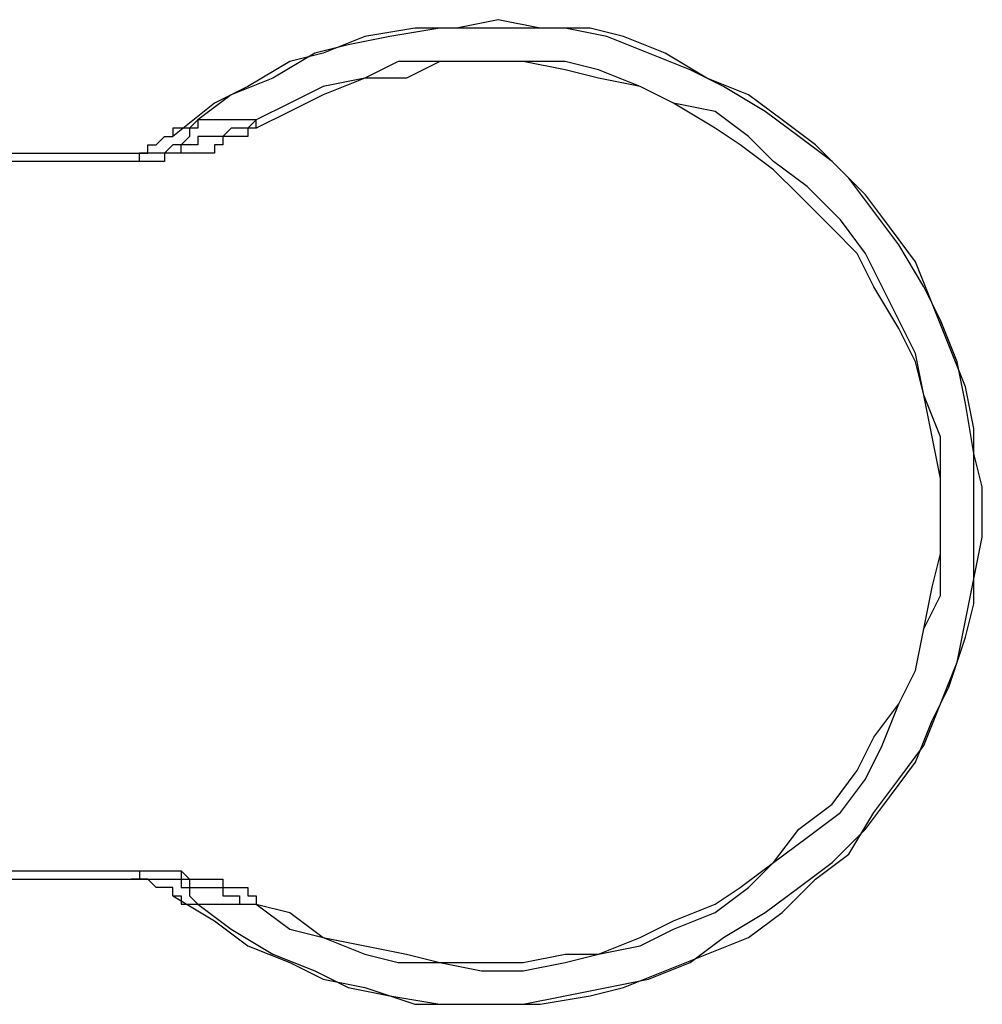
# Model space of a CAD drawing. Header units: millimetres. Extents: x 3884.54 to 3885.69, y 1889.56 to 1890.55.
# Tile 4 of 9: x 3885.0773 to 3885.1261, y 1889.793 to 1889.843. Entities that reach past the tile are written whole.
import ezdxf

# ---------------------------------------------------------------- set-up
doc = ezdxf.new("R2010")
doc.units = ezdxf.units.MM
doc.layers.add('SANINDUSA', color=3, linetype='Continuous')

msp = doc.modelspace()

# ---------------------------------------------------------------- linework, layer by layer
at = {"layer": 'SANINDUSA'}
for points in [[(3885.101527, 1889.842958), (3885.101527, 1889.842958), (3885.099412, 1889.842534), (3885.099412, 1889.842534)], [(3885.103644, 1889.842534), (3885.103644, 1889.842534), (3885.101527, 1889.842958), (3885.101527, 1889.842958)], [(3885.097295, 1889.842534), (3885.097295, 1889.842534), (3885.094755, 1889.842111), (3885.094755, 1889.842111)], [(3885.098565, 1889.842534), (3885.098565, 1889.842534), (3885.096025, 1889.842111), (3885.096025, 1889.842111)], [(3885.099412, 1889.842534), (3885.099412, 1889.842534), (3885.097295, 1889.842534), (3885.097295, 1889.842534)], [(3885.100682, 1889.842534), (3885.100682, 1889.842534), (3885.098565, 1889.842534), (3885.098565, 1889.842534)], [(3885.102797, 1889.842534), (3885.102797, 1889.842534), (3885.100682, 1889.842534), (3885.100682, 1889.842534)], [(3885.104914, 1889.842534), (3885.104914, 1889.842534), (3885.102797, 1889.842534), (3885.102797, 1889.842534)], [(3885.106184, 1889.842534), (3885.106184, 1889.842534), (3885.103644, 1889.842534), (3885.103644, 1889.842534)], [(3885.107031, 1889.842111), (3885.107031, 1889.842111), (3885.104914, 1889.842534), (3885.104914, 1889.842534)], [(3885.107877, 1889.842111), (3885.107877, 1889.842111), (3885.106184, 1889.842534), (3885.106184, 1889.842534)], [(3885.094755, 1889.842111), (3885.094755, 1889.842111), (3885.092638, 1889.841264), (3885.092638, 1889.841264)], [(3885.096025, 1889.842111), (3885.096025, 1889.842111), (3885.093908, 1889.841688), (3885.093908, 1889.841688)], [(3885.109146, 1889.841264), (3885.109146, 1889.841264), (3885.107031, 1889.842111), (3885.107031, 1889.842111)], [(3885.109993, 1889.841264), (3885.109993, 1889.841264), (3885.107877, 1889.842111), (3885.107877, 1889.842111)], [(3885.093908, 1889.841688), (3885.093908, 1889.841688), (3885.092215, 1889.841264), (3885.092215, 1889.841264)], [(3885.090946, 1889.840841), (3885.090946, 1889.840841), (3885.088829, 1889.839571), (3885.088829, 1889.839571)], [(3885.092215, 1889.841264), (3885.092215, 1889.841264), (3885.090099, 1889.839994), (3885.090099, 1889.839994)], [(3885.092638, 1889.841264), (3885.092638, 1889.841264), (3885.090946, 1889.840841), (3885.090946, 1889.840841)], [(3885.096448, 1889.840841), (3885.096448, 1889.840841), (3885.094755, 1889.839994), (3885.094755, 1889.839994)], [(3885.098565, 1889.840841), (3885.098565, 1889.840841), (3885.096448, 1889.840841), (3885.096448, 1889.840841)], [(3885.098565, 1889.840841), (3885.098565, 1889.840841), (3885.096871, 1889.839994), (3885.096871, 1889.839994)], [(3885.100682, 1889.840841), (3885.100682, 1889.840841), (3885.098565, 1889.840841), (3885.098565, 1889.840841)], [(3885.100682, 1889.840841), (3885.100682, 1889.840841), (3885.098565, 1889.840841), (3885.098565, 1889.840841)], [(3885.102797, 1889.840841), (3885.102797, 1889.840841), (3885.100682, 1889.840841), (3885.100682, 1889.840841)], [(3885.102797, 1889.840841), (3885.102797, 1889.840841), (3885.100682, 1889.840841), (3885.100682, 1889.840841)], [(3885.104914, 1889.840841), (3885.104914, 1889.840841), (3885.102797, 1889.840841), (3885.102797, 1889.840841)], [(3885.104914, 1889.840418), (3885.104914, 1889.840418), (3885.102797, 1889.840841), (3885.102797, 1889.840841)], [(3885.106607, 1889.840418), (3885.106607, 1889.840418), (3885.104914, 1889.840841), (3885.104914, 1889.840841)], [(3885.111263, 1889.840418), (3885.111263, 1889.840418), (3885.109146, 1889.841264), (3885.109146, 1889.841264)], [(3885.11211, 1889.839994), (3885.11211, 1889.839994), (3885.109993, 1889.841264), (3885.109993, 1889.841264)], [(3885.106607, 1889.839994), (3885.106607, 1889.839994), (3885.104914, 1889.840418), (3885.104914, 1889.840418)], [(3885.108724, 1889.839571), (3885.108724, 1889.839571), (3885.106607, 1889.840418), (3885.106607, 1889.840418)], [(3885.112956, 1889.839571), (3885.112956, 1889.839571), (3885.111263, 1889.840418), (3885.111263, 1889.840418)], [(3885.090099, 1889.839994), (3885.090099, 1889.839994), (3885.087982, 1889.839148), (3885.087982, 1889.839148)], [(3885.094755, 1889.839994), (3885.094755, 1889.839994), (3885.092638, 1889.839571), (3885.092638, 1889.839571)], [(3885.094755, 1889.839994), (3885.094755, 1889.839994), (3885.092638, 1889.839148), (3885.092638, 1889.839148)], [(3885.096871, 1889.839994), (3885.096871, 1889.839994), (3885.094755, 1889.839994), (3885.094755, 1889.839994)], [(3885.108724, 1889.839571), (3885.108724, 1889.839571), (3885.106607, 1889.839994), (3885.106607, 1889.839994)], [(3885.114226, 1889.839148), (3885.114226, 1889.839148), (3885.11211, 1889.839994), (3885.11211, 1889.839994)], [(3885.088829, 1889.839571), (3885.088829, 1889.839571), (3885.087135, 1889.838724), (3885.087135, 1889.838724)], [(3885.092638, 1889.839571), (3885.092638, 1889.839571), (3885.090946, 1889.838724), (3885.090946, 1889.838724)], [(3885.110416, 1889.838724), (3885.110416, 1889.838724), (3885.108724, 1889.839571), (3885.108724, 1889.839571)], [(3885.110416, 1889.838724), (3885.110416, 1889.838724), (3885.108724, 1889.839571), (3885.108724, 1889.839571)], [(3885.115073, 1889.838301), (3885.115073, 1889.838301), (3885.112956, 1889.839571), (3885.112956, 1889.839571)], [(3885.087982, 1889.839148), (3885.087982, 1889.839148), (3885.086289, 1889.837878), (3885.086289, 1889.837878)], [(3885.092638, 1889.839148), (3885.092638, 1889.839148), (3885.090946, 1889.838301), (3885.090946, 1889.838301)], [(3885.11592, 1889.837878), (3885.11592, 1889.837878), (3885.114226, 1889.839148), (3885.114226, 1889.839148)], [(3885.087135, 1889.838724), (3885.087135, 1889.838724), (3885.085019, 1889.837031), (3885.085019, 1889.837031)], [(3885.090946, 1889.838724), (3885.090946, 1889.838724), (3885.089252, 1889.837878), (3885.089252, 1889.837878)], [(3885.112533, 1889.838301), (3885.112533, 1889.838301), (3885.110416, 1889.838724), (3885.110416, 1889.838724)], [(3885.112533, 1889.837454), (3885.112533, 1889.837454), (3885.110416, 1889.838724), (3885.110416, 1889.838724)], [(3885.086289, 1889.837878), (3885.086289, 1889.837878), (3885.085866, 1889.837454), (3885.085866, 1889.837454)], [(3885.088405, 1889.837878), (3885.088405, 1889.837878), (3885.086289, 1889.837878), (3885.086289, 1889.837878)], [(3885.089252, 1889.837878), (3885.089252, 1889.837878), (3885.088405, 1889.837878), (3885.088405, 1889.837878)], [(3885.090946, 1889.838301), (3885.090946, 1889.838301), (3885.089252, 1889.837454), (3885.089252, 1889.837454)], [(3885.089252, 1889.837454), (3885.089252, 1889.837454), (3885.089252, 1889.837878), (3885.089252, 1889.837878)], [(3885.114226, 1889.837031), (3885.114226, 1889.837031), (3885.112533, 1889.838301), (3885.112533, 1889.838301)], [(3885.116766, 1889.837031), (3885.116766, 1889.837031), (3885.115073, 1889.838301), (3885.115073, 1889.838301)], [(3885.117613, 1889.836608), (3885.117613, 1889.836608), (3885.11592, 1889.837878), (3885.11592, 1889.837878)], [(3885.085019, 1889.837454), (3885.085019, 1889.837454), (3885.085019, 1889.837031), (3885.085019, 1889.837031)], [(3885.085443, 1889.837454), (3885.085443, 1889.837454), (3885.085019, 1889.837454), (3885.085019, 1889.837454)], [(3885.085866, 1889.837454), (3885.085866, 1889.837454), (3885.085443, 1889.837454), (3885.085443, 1889.837454)], [(3885.113803, 1889.836608), (3885.113803, 1889.836608), (3885.112533, 1889.837454), (3885.112533, 1889.837454)], [(3885.084173, 1889.836608), (3885.084173, 1889.836608), (3885.084596, 1889.837031), (3885.084596, 1889.837031)], [(3885.084596, 1889.837031), (3885.084596, 1889.837031), (3885.085019, 1889.837031), (3885.085019, 1889.837031)], [(3885.115496, 1889.835761), (3885.115496, 1889.835761), (3885.114226, 1889.837031), (3885.114226, 1889.837031)], [(3885.118459, 1889.835761), (3885.118459, 1889.835761), (3885.116766, 1889.837031), (3885.116766, 1889.837031)], [(3885.083749, 1889.836184), (3885.083749, 1889.836184), (3885.083749, 1889.836608), (3885.083749, 1889.836608)], [(3885.083749, 1889.836608), (3885.083749, 1889.836608), (3885.084173, 1889.836608), (3885.084173, 1889.836608)], [(3885.085443, 1889.836184), (3885.085443, 1889.836184), (3885.085443, 1889.836608), (3885.085443, 1889.836608)], [(3885.115496, 1889.835339), (3885.115496, 1889.835339), (3885.113803, 1889.836608), (3885.113803, 1889.836608)], [(3885.119306, 1889.834915), (3885.119306, 1889.834915), (3885.117613, 1889.836608), (3885.117613, 1889.836608)], [(3885.064278, 1889.836184), (3885.064278, 1889.836184), (3885.083326, 1889.836184), (3885.083326, 1889.836184)], [(3885.082903, 1889.836184), (3885.082903, 1889.836184), (3885.083326, 1889.836184), (3885.083326, 1889.836184)], [(3885.083326, 1889.835761), (3885.083326, 1889.835761), (3885.083326, 1889.836184), (3885.083326, 1889.836184)], [(3885.083326, 1889.836184), (3885.083326, 1889.836184), (3885.083749, 1889.836184), (3885.083749, 1889.836184)], [(3885.083326, 1889.835761), (3885.083326, 1889.835761), (3885.07613, 1889.835761), (3885.07613, 1889.835761)], [(3885.11719, 1889.834492), (3885.11719, 1889.834492), (3885.115496, 1889.835761), (3885.115496, 1889.835761)], [(3885.116766, 1889.834068), (3885.116766, 1889.834068), (3885.115496, 1889.835339), (3885.115496, 1889.835339)], [(3885.120153, 1889.834068), (3885.120153, 1889.834068), (3885.118459, 1889.835761), (3885.118459, 1889.835761)], [(3885.120576, 1889.833222), (3885.120576, 1889.833222), (3885.119306, 1889.834915), (3885.119306, 1889.834915)], [(3885.118882, 1889.832798), (3885.118882, 1889.832798), (3885.11719, 1889.834492), (3885.11719, 1889.834492)], [(3885.118459, 1889.832375), (3885.118459, 1889.832375), (3885.116766, 1889.834068), (3885.116766, 1889.834068)], [(3885.121423, 1889.832375), (3885.121423, 1889.832375), (3885.120153, 1889.834068), (3885.120153, 1889.834068)], [(3885.121845, 1889.831529), (3885.121845, 1889.831529), (3885.120576, 1889.833222), (3885.120576, 1889.833222)], [(3885.119729, 1889.831104), (3885.119729, 1889.831104), (3885.118459, 1889.832375), (3885.118459, 1889.832375)], [(3885.120153, 1889.831104), (3885.120153, 1889.831104), (3885.118882, 1889.832798), (3885.118882, 1889.832798)], [(3885.122692, 1889.830682), (3885.122692, 1889.830682), (3885.121423, 1889.832375), (3885.121423, 1889.832375)], [(3885.123115, 1889.829412), (3885.123115, 1889.829412), (3885.121845, 1889.831529), (3885.121845, 1889.831529)], [(3885.120576, 1889.829412), (3885.120576, 1889.829412), (3885.119729, 1889.831104), (3885.119729, 1889.831104)], [(3885.120999, 1889.829412), (3885.120999, 1889.829412), (3885.120153, 1889.831104), (3885.120153, 1889.831104)], [(3885.123539, 1889.828565), (3885.123539, 1889.828565), (3885.122692, 1889.830682), (3885.122692, 1889.830682)], [(3885.121845, 1889.827295), (3885.121845, 1889.827295), (3885.120576, 1889.829412), (3885.120576, 1889.829412)], [(3885.121845, 1889.827718), (3885.121845, 1889.827718), (3885.120999, 1889.829412), (3885.120999, 1889.829412)], [(3885.123962, 1889.827718), (3885.123962, 1889.827718), (3885.123115, 1889.829412), (3885.123115, 1889.829412)], [(3885.124385, 1889.826449), (3885.124385, 1889.826449), (3885.123539, 1889.828565), (3885.123539, 1889.828565)], [(3885.122692, 1889.826026), (3885.122692, 1889.826026), (3885.121845, 1889.827718), (3885.121845, 1889.827718)], [(3885.124809, 1889.825602), (3885.124809, 1889.825602), (3885.123962, 1889.827718), (3885.123962, 1889.827718)], [(3885.122692, 1889.825602), (3885.122692, 1889.825602), (3885.121845, 1889.827295), (3885.121845, 1889.827295)], [(3885.125232, 1889.824332), (3885.125232, 1889.824332), (3885.124385, 1889.826449), (3885.124385, 1889.826449)], [(3885.123115, 1889.823909), (3885.123115, 1889.823909), (3885.122692, 1889.826026), (3885.122692, 1889.826026)], [(3885.123115, 1889.823909), (3885.123115, 1889.823909), (3885.122692, 1889.825602), (3885.122692, 1889.825602)], [(3885.125232, 1889.823485), (3885.125232, 1889.823485), (3885.124809, 1889.825602), (3885.124809, 1889.825602)], [(3885.123962, 1889.821793), (3885.123962, 1889.821793), (3885.123115, 1889.823909), (3885.123115, 1889.823909)], [(3885.123539, 1889.821793), (3885.123539, 1889.821793), (3885.123115, 1889.823909), (3885.123115, 1889.823909)], [(3885.125655, 1889.822215), (3885.125655, 1889.822215), (3885.125232, 1889.824332), (3885.125232, 1889.824332)], [(3885.125655, 1889.820946), (3885.125655, 1889.820946), (3885.125232, 1889.823485), (3885.125232, 1889.823485)], [(3885.125655, 1889.8201), (3885.125655, 1889.8201), (3885.125655, 1889.822215), (3885.125655, 1889.822215)], [(3885.123962, 1889.819676), (3885.123962, 1889.819676), (3885.123539, 1889.821793), (3885.123539, 1889.821793)], [(3885.123962, 1889.819676), (3885.123962, 1889.819676), (3885.123962, 1889.821793), (3885.123962, 1889.821793)], [(3885.126079, 1889.819253), (3885.126079, 1889.819253), (3885.125655, 1889.820946), (3885.125655, 1889.820946)], [(3885.125655, 1889.817983), (3885.125655, 1889.817983), (3885.125655, 1889.8201), (3885.125655, 1889.8201)], [(3885.123962, 1889.817983), (3885.123962, 1889.817983), (3885.123962, 1889.819676), (3885.123962, 1889.819676)], [(3885.123962, 1889.817983), (3885.123962, 1889.817983), (3885.123962, 1889.819676), (3885.123962, 1889.819676)], [(3885.126079, 1889.816713), (3885.126079, 1889.816713), (3885.126079, 1889.819253), (3885.126079, 1889.819253)], [(3885.123962, 1889.815866), (3885.123962, 1889.815866), (3885.123962, 1889.817983), (3885.123962, 1889.817983)], [(3885.123962, 1889.815866), (3885.123962, 1889.815866), (3885.123962, 1889.817983), (3885.123962, 1889.817983)], [(3885.125655, 1889.815866), (3885.125655, 1889.815866), (3885.125655, 1889.817983), (3885.125655, 1889.817983)], [(3885.125655, 1889.814596), (3885.125655, 1889.814596), (3885.126079, 1889.816713), (3885.126079, 1889.816713)], [(3885.123539, 1889.814173), (3885.123539, 1889.814173), (3885.123962, 1889.815866), (3885.123962, 1889.815866)], [(3885.123962, 1889.813751), (3885.123962, 1889.813751), (3885.123962, 1889.815866), (3885.123962, 1889.815866)], [(3885.125655, 1889.813326), (3885.125655, 1889.813326), (3885.125655, 1889.815866), (3885.125655, 1889.815866)], [(3885.125232, 1889.812481), (3885.125232, 1889.812481), (3885.125655, 1889.814596), (3885.125655, 1889.814596)], [(3885.123115, 1889.812057), (3885.123115, 1889.812057), (3885.123539, 1889.814173), (3885.123539, 1889.814173)], [(3885.123115, 1889.812057), (3885.123115, 1889.812057), (3885.123962, 1889.813751), (3885.123962, 1889.813751)], [(3885.125232, 1889.811634), (3885.125232, 1889.811634), (3885.125655, 1889.813326), (3885.125655, 1889.813326)], [(3885.124809, 1889.810364), (3885.124809, 1889.810364), (3885.125232, 1889.812481), (3885.125232, 1889.812481)], [(3885.122692, 1889.809941), (3885.122692, 1889.809941), (3885.123115, 1889.812057), (3885.123115, 1889.812057)], [(3885.122692, 1889.809941), (3885.122692, 1889.809941), (3885.123115, 1889.812057), (3885.123115, 1889.812057)], [(3885.124385, 1889.809094), (3885.124385, 1889.809094), (3885.125232, 1889.811634), (3885.125232, 1889.811634)], [(3885.123962, 1889.808247), (3885.123962, 1889.808247), (3885.124809, 1889.810364), (3885.124809, 1889.810364)], [(3885.121845, 1889.808247), (3885.121845, 1889.808247), (3885.122692, 1889.809941), (3885.122692, 1889.809941)], [(3885.121845, 1889.808247), (3885.121845, 1889.808247), (3885.122692, 1889.809941), (3885.122692, 1889.809941)], [(3885.123539, 1889.807401), (3885.123539, 1889.807401), (3885.124385, 1889.809094), (3885.124385, 1889.809094)], [(3885.120576, 1889.806554), (3885.120576, 1889.806554), (3885.121845, 1889.808247), (3885.121845, 1889.808247)], [(3885.120999, 1889.806131), (3885.120999, 1889.806131), (3885.121845, 1889.808247), (3885.121845, 1889.808247)], [(3885.123115, 1889.806131), (3885.123115, 1889.806131), (3885.123962, 1889.808247), (3885.123962, 1889.808247)], [(3885.122692, 1889.805284), (3885.122692, 1889.805284), (3885.123539, 1889.807401), (3885.123539, 1889.807401)], [(3885.119729, 1889.804862), (3885.119729, 1889.804862), (3885.120576, 1889.806554), (3885.120576, 1889.806554)], [(3885.120153, 1889.804437), (3885.120153, 1889.804437), (3885.120999, 1889.806131), (3885.120999, 1889.806131)], [(3885.121845, 1889.804437), (3885.121845, 1889.804437), (3885.123115, 1889.806131), (3885.123115, 1889.806131)], [(3885.118459, 1889.803168), (3885.118459, 1889.803168), (3885.119729, 1889.804862), (3885.119729, 1889.804862)], [(3885.121423, 1889.803592), (3885.121423, 1889.803592), (3885.122692, 1889.805284), (3885.122692, 1889.805284)], [(3885.118882, 1889.802745), (3885.118882, 1889.802745), (3885.120153, 1889.804437), (3885.120153, 1889.804437)], [(3885.120576, 1889.802745), (3885.120576, 1889.802745), (3885.121845, 1889.804437), (3885.121845, 1889.804437)], [(3885.120153, 1889.801898), (3885.120153, 1889.801898), (3885.121423, 1889.803592), (3885.121423, 1889.803592)], [(3885.116766, 1889.801898), (3885.116766, 1889.801898), (3885.118459, 1889.803168), (3885.118459, 1889.803168)], [(3885.11719, 1889.801474), (3885.11719, 1889.801474), (3885.118882, 1889.802745), (3885.118882, 1889.802745)], [(3885.119306, 1889.800628), (3885.119306, 1889.800628), (3885.120576, 1889.802745), (3885.120576, 1889.802745)], [(3885.115496, 1889.800205), (3885.115496, 1889.800205), (3885.116766, 1889.801898), (3885.116766, 1889.801898)], [(3885.118459, 1889.800205), (3885.118459, 1889.800205), (3885.120153, 1889.801898), (3885.120153, 1889.801898)], [(3885.115496, 1889.800205), (3885.115496, 1889.800205), (3885.11719, 1889.801474), (3885.11719, 1889.801474)], [(3885.117613, 1889.799358), (3885.117613, 1889.799358), (3885.119306, 1889.800628), (3885.119306, 1889.800628)], [(3885.113803, 1889.798935), (3885.113803, 1889.798935), (3885.115496, 1889.800205), (3885.115496, 1889.800205)], [(3885.114226, 1889.798935), (3885.114226, 1889.798935), (3885.115496, 1889.800205), (3885.115496, 1889.800205)], [(3885.116766, 1889.798935), (3885.116766, 1889.798935), (3885.118459, 1889.800205), (3885.118459, 1889.800205)], [(3885.07613, 1889.799782), (3885.07613, 1889.799782), (3885.083326, 1889.799782), (3885.083326, 1889.799782)], [(3885.083326, 1889.799782), (3885.083326, 1889.799782), (3885.083326, 1889.799358), (3885.083326, 1889.799358)], [(3885.085443, 1889.799782), (3885.085443, 1889.799782), (3885.085443, 1889.799358), (3885.085443, 1889.799358)], [(3885.064278, 1889.799358), (3885.064278, 1889.799358), (3885.083326, 1889.799358), (3885.083326, 1889.799358)], [(3885.083326, 1889.799358), (3885.083326, 1889.799358), (3885.082903, 1889.799358), (3885.082903, 1889.799358)], [(3885.083749, 1889.799358), (3885.083749, 1889.799358), (3885.083326, 1889.799358), (3885.083326, 1889.799358)], [(3885.084173, 1889.798935), (3885.084173, 1889.798935), (3885.083749, 1889.799358), (3885.083749, 1889.799358)], [(3885.084596, 1889.798935), (3885.084596, 1889.798935), (3885.084173, 1889.798935), (3885.084173, 1889.798935)], [(3885.085019, 1889.798935), (3885.085019, 1889.798935), (3885.084596, 1889.798935), (3885.084596, 1889.798935)], [(3885.085019, 1889.798511), (3885.085019, 1889.798511), (3885.085019, 1889.798935), (3885.085019, 1889.798935)], [(3885.112533, 1889.797665), (3885.112533, 1889.797665), (3885.114226, 1889.798935), (3885.114226, 1889.798935)], [(3885.112533, 1889.798088), (3885.112533, 1889.798088), (3885.113803, 1889.798935), (3885.113803, 1889.798935)], [(3885.115073, 1889.797665), (3885.115073, 1889.797665), (3885.116766, 1889.798935), (3885.116766, 1889.798935)], [(3885.11592, 1889.797665), (3885.11592, 1889.797665), (3885.117613, 1889.799358), (3885.117613, 1889.799358)], [(3885.085019, 1889.798511), (3885.085019, 1889.798511), (3885.085443, 1889.798511), (3885.085443, 1889.798511)], [(3885.085019, 1889.798511), (3885.085019, 1889.798511), (3885.087135, 1889.797241), (3885.087135, 1889.797241)], [(3885.085443, 1889.798511), (3885.085443, 1889.798511), (3885.085443, 1889.798088), (3885.085443, 1889.798088)], [(3885.085443, 1889.798088), (3885.085443, 1889.798088), (3885.085866, 1889.798088), (3885.085866, 1889.798088)], [(3885.085866, 1889.798088), (3885.085866, 1889.798088), (3885.086289, 1889.798088), (3885.086289, 1889.798088)], [(3885.086289, 1889.798088), (3885.086289, 1889.798088), (3885.088405, 1889.798088), (3885.088405, 1889.798088)], [(3885.086289, 1889.798088), (3885.086289, 1889.798088), (3885.087982, 1889.796818), (3885.087982, 1889.796818)], [(3885.088405, 1889.798088), (3885.088405, 1889.798088), (3885.089252, 1889.798088), (3885.089252, 1889.798088)], [(3885.089252, 1889.798088), (3885.089252, 1889.798088), (3885.090946, 1889.796818), (3885.090946, 1889.796818)], [(3885.089252, 1889.798088), (3885.089252, 1889.798088), (3885.090946, 1889.797665), (3885.090946, 1889.797665)], [(3885.110416, 1889.797241), (3885.110416, 1889.797241), (3885.112533, 1889.798088), (3885.112533, 1889.798088)], [(3885.090946, 1889.797665), (3885.090946, 1889.797665), (3885.092638, 1889.796395), (3885.092638, 1889.796395)], [(3885.110416, 1889.796818), (3885.110416, 1889.796818), (3885.112533, 1889.797665), (3885.112533, 1889.797665)], [(3885.112956, 1889.796395), (3885.112956, 1889.796395), (3885.115073, 1889.797665), (3885.115073, 1889.797665)], [(3885.114226, 1889.796395), (3885.114226, 1889.796395), (3885.11592, 1889.797665), (3885.11592, 1889.797665)], [(3885.087135, 1889.797241), (3885.087135, 1889.797241), (3885.088829, 1889.795971), (3885.088829, 1889.795971)], [(3885.108724, 1889.796395), (3885.108724, 1889.796395), (3885.110416, 1889.797241), (3885.110416, 1889.797241)], [(3885.087982, 1889.796818), (3885.087982, 1889.796818), (3885.090099, 1889.795548), (3885.090099, 1889.795548)], [(3885.090946, 1889.796818), (3885.090946, 1889.796818), (3885.092638, 1889.796395), (3885.092638, 1889.796395)], [(3885.092638, 1889.796395), (3885.092638, 1889.796395), (3885.094755, 1889.795548), (3885.094755, 1889.795548)], [(3885.092638, 1889.796395), (3885.092638, 1889.796395), (3885.094755, 1889.795971), (3885.094755, 1889.795971)], [(3885.106607, 1889.795548), (3885.106607, 1889.795548), (3885.108724, 1889.796395), (3885.108724, 1889.796395)], [(3885.108724, 1889.795971), (3885.108724, 1889.795971), (3885.110416, 1889.796818), (3885.110416, 1889.796818)], [(3885.111263, 1889.795126), (3885.111263, 1889.795126), (3885.112956, 1889.796395), (3885.112956, 1889.796395)], [(3885.11211, 1889.795548), (3885.11211, 1889.795548), (3885.114226, 1889.796395), (3885.114226, 1889.796395)], [(3885.088829, 1889.795971), (3885.088829, 1889.795971), (3885.090946, 1889.795126), (3885.090946, 1889.795126)], [(3885.094755, 1889.795971), (3885.094755, 1889.795971), (3885.096871, 1889.795548), (3885.096871, 1889.795548)], [(3885.106607, 1889.795548), (3885.106607, 1889.795548), (3885.108724, 1889.795971), (3885.108724, 1889.795971)], [(3885.090099, 1889.795548), (3885.090099, 1889.795548), (3885.092215, 1889.794702), (3885.092215, 1889.794702)], [(3885.094755, 1889.795548), (3885.094755, 1889.795548), (3885.096448, 1889.795126), (3885.096448, 1889.795126)], [(3885.096871, 1889.795548), (3885.096871, 1889.795548), (3885.098565, 1889.795126), (3885.098565, 1889.795126)], [(3885.102797, 1889.795126), (3885.102797, 1889.795126), (3885.104914, 1889.795548), (3885.104914, 1889.795548)], [(3885.104914, 1889.795126), (3885.104914, 1889.795126), (3885.106607, 1889.795548), (3885.106607, 1889.795548)], [(3885.104914, 1889.795548), (3885.104914, 1889.795548), (3885.106607, 1889.795548), (3885.106607, 1889.795548)], [(3885.109993, 1889.794702), (3885.109993, 1889.794702), (3885.11211, 1889.795548), (3885.11211, 1889.795548)], [(3885.090946, 1889.795126), (3885.090946, 1889.795126), (3885.092638, 1889.794279), (3885.092638, 1889.794279)], [(3885.096448, 1889.795126), (3885.096448, 1889.795126), (3885.098565, 1889.795126), (3885.098565, 1889.795126)], [(3885.098565, 1889.795126), (3885.098565, 1889.795126), (3885.100682, 1889.794702), (3885.100682, 1889.794702)], [(3885.098565, 1889.795126), (3885.098565, 1889.795126), (3885.100682, 1889.795126), (3885.100682, 1889.795126)], [(3885.100682, 1889.795126), (3885.100682, 1889.795126), (3885.102797, 1889.795126), (3885.102797, 1889.795126)], [(3885.102797, 1889.794702), (3885.102797, 1889.794702), (3885.104914, 1889.795126), (3885.104914, 1889.795126)], [(3885.109146, 1889.794279), (3885.109146, 1889.794279), (3885.111263, 1889.795126), (3885.111263, 1889.795126)], [(3885.092215, 1889.794702), (3885.092215, 1889.794702), (3885.093908, 1889.793855), (3885.093908, 1889.793855)], [(3885.100682, 1889.794702), (3885.100682, 1889.794702), (3885.102797, 1889.794702), (3885.102797, 1889.794702)], [(3885.107877, 1889.793855), (3885.107877, 1889.793855), (3885.109993, 1889.794702), (3885.109993, 1889.794702)], [(3885.092638, 1889.794279), (3885.092638, 1889.794279), (3885.094755, 1889.793855), (3885.094755, 1889.793855)], [(3885.107031, 1889.793855), (3885.107031, 1889.793855), (3885.109146, 1889.794279), (3885.109146, 1889.794279)], [(3885.093908, 1889.793855), (3885.093908, 1889.793855), (3885.096025, 1889.793432), (3885.096025, 1889.793432)], [(3885.094755, 1889.793855), (3885.094755, 1889.793855), (3885.097295, 1889.793008), (3885.097295, 1889.793008)], [(3885.096025, 1889.793432), (3885.096025, 1889.793432), (3885.098565, 1889.793008), (3885.098565, 1889.793008)], [(3885.102797, 1889.793008), (3885.102797, 1889.793008), (3885.104914, 1889.793432), (3885.104914, 1889.793432)], [(3885.103644, 1889.793008), (3885.103644, 1889.793008), (3885.106184, 1889.793432), (3885.106184, 1889.793432)], [(3885.104914, 1889.793432), (3885.104914, 1889.793432), (3885.107031, 1889.793855), (3885.107031, 1889.793855)], [(3885.106184, 1889.793432), (3885.106184, 1889.793432), (3885.107877, 1889.793855), (3885.107877, 1889.793855)], [(3885.097295, 1889.793008), (3885.097295, 1889.793008), (3885.099412, 1889.793008), (3885.099412, 1889.793008)], [(3885.098565, 1889.793008), (3885.098565, 1889.793008), (3885.100682, 1889.793008), (3885.100682, 1889.793008)], [(3885.099412, 1889.793008), (3885.099412, 1889.793008), (3885.101527, 1889.793008), (3885.101527, 1889.793008)], [(3885.100682, 1889.793008), (3885.100682, 1889.793008), (3885.102797, 1889.793008), (3885.102797, 1889.793008)], [(3885.101527, 1889.793008), (3885.101527, 1889.793008), (3885.103644, 1889.793008), (3885.103644, 1889.793008)]]:
    msp.add_open_spline(points, degree=3, dxfattribs=at)
for points, knots in [([(3885.086289, 1889.837878), (3885.086289, 1889.837878), (3885.086289, 1889.837454), (3885.086289, 1889.837454), (3885.086289, 1889.837454), (3885.086289, 1889.837454), (3885.085866, 1889.837454), (3885.085866, 1889.837454), (3885.085866, 1889.837454), (3885.085866, 1889.837454), (3885.085866, 1889.837031), (3885.085866, 1889.837031), (3885.085866, 1889.837031), (3885.085866, 1889.837031), (3885.085443, 1889.836608), (3885.085443, 1889.836608)], [0, 0, 0, 0, 0.25, 0.25, 0.25, 0.25, 0.5, 0.5, 0.5, 0.5, 0.75, 0.75, 0.75, 0.75, 1, 1, 1, 1]), ([(3885.089252, 1889.837878), (3885.089252, 1889.837878), (3885.088829, 1889.837454), (3885.088829, 1889.837454), (3885.088829, 1889.837454), (3885.088829, 1889.837454), (3885.088405, 1889.837454), (3885.088405, 1889.837454), (3885.088405, 1889.837454), (3885.088405, 1889.837454), (3885.087982, 1889.837454), (3885.087982, 1889.837454), (3885.087982, 1889.837454), (3885.087982, 1889.837454), (3885.087559, 1889.837031), (3885.087559, 1889.837031), (3885.087559, 1889.837031), (3885.087559, 1889.837031), (3885.087135, 1889.837031), (3885.087135, 1889.837031), (3885.087135, 1889.837031), (3885.087135, 1889.837031), (3885.086289, 1889.837031), (3885.086289, 1889.837031), (3885.086289, 1889.837031), (3885.086289, 1889.837031), (3885.086289, 1889.836608), (3885.086289, 1889.836608), (3885.086289, 1889.836608), (3885.086289, 1889.836608), (3885.085866, 1889.836608), (3885.085866, 1889.836608), (3885.085866, 1889.836608), (3885.085866, 1889.836608), (3885.085443, 1889.836608), (3885.085443, 1889.836608)], [0, 0, 0, 0, 0.111111, 0.111111, 0.111111, 0.111111, 0.222222, 0.222222, 0.222222, 0.222222, 0.333333, 0.333333, 0.333333, 0.333333, 0.444444, 0.444444, 0.444444, 0.444444, 0.555556, 0.555556, 0.555556, 0.555556, 0.666667, 0.666667, 0.666667, 0.666667, 0.777778, 0.777778, 0.777778, 0.777778, 0.888889, 0.888889, 0.888889, 0.888889, 1, 1, 1, 1]), ([(3885.089252, 1889.837454), (3885.089252, 1889.837454), (3885.088829, 1889.837454), (3885.088829, 1889.837454), (3885.088829, 1889.837454), (3885.088829, 1889.837454), (3885.088829, 1889.837031), (3885.088829, 1889.837031), (3885.088829, 1889.837031), (3885.088829, 1889.837031), (3885.088405, 1889.837031), (3885.088405, 1889.837031), (3885.088405, 1889.837031), (3885.088405, 1889.837031), (3885.087559, 1889.837031), (3885.087559, 1889.837031), (3885.087559, 1889.837031), (3885.087559, 1889.837031), (3885.087559, 1889.836608), (3885.087559, 1889.836608), (3885.087559, 1889.836608), (3885.087559, 1889.836608), (3885.087135, 1889.836608), (3885.087135, 1889.836608), (3885.087135, 1889.836608), (3885.087135, 1889.836608), (3885.087135, 1889.836184), (3885.087135, 1889.836184), (3885.087135, 1889.836184), (3885.087135, 1889.836184), (3885.086713, 1889.836184), (3885.086713, 1889.836184), (3885.086713, 1889.836184), (3885.086713, 1889.836184), (3885.086289, 1889.836184), (3885.086289, 1889.836184), (3885.086289, 1889.836184), (3885.086289, 1889.836184), (3885.085866, 1889.836184), (3885.085866, 1889.836184), (3885.085866, 1889.836184), (3885.085866, 1889.836184), (3885.085443, 1889.836184), (3885.085443, 1889.836184)], [0, 0, 0, 0, 0.090909, 0.090909, 0.090909, 0.090909, 0.181818, 0.181818, 0.181818, 0.181818, 0.272727, 0.272727, 0.272727, 0.272727, 0.363636, 0.363636, 0.363636, 0.363636, 0.454545, 0.454545, 0.454545, 0.454545, 0.545455, 0.545455, 0.545455, 0.545455, 0.636364, 0.636364, 0.636364, 0.636364, 0.727273, 0.727273, 0.727273, 0.727273, 0.818182, 0.818182, 0.818182, 0.818182, 0.909091, 0.909091, 0.909091, 0.909091, 1, 1, 1, 1]), ([(3885.085443, 1889.836608), (3885.085443, 1889.836608), (3885.085019, 1889.836608), (3885.085019, 1889.836608), (3885.085019, 1889.836608), (3885.085019, 1889.836608), (3885.084596, 1889.836184), (3885.084596, 1889.836184), (3885.084596, 1889.836184), (3885.084596, 1889.836184), (3885.084173, 1889.836184), (3885.084173, 1889.836184), (3885.084173, 1889.836184), (3885.084173, 1889.836184), (3885.083749, 1889.836184), (3885.083749, 1889.836184), (3885.083749, 1889.836184), (3885.083749, 1889.836184), (3885.083326, 1889.836184), (3885.083326, 1889.836184)], [0, 0, 0, 0, 0.2, 0.2, 0.2, 0.2, 0.4, 0.4, 0.4, 0.4, 0.6, 0.6, 0.6, 0.6, 0.8, 0.8, 0.8, 0.8, 1, 1, 1, 1]), ([(3885.085443, 1889.836184), (3885.085443, 1889.836184), (3885.085019, 1889.836184), (3885.085019, 1889.836184), (3885.085019, 1889.836184), (3885.085019, 1889.836184), (3885.084596, 1889.836184), (3885.084596, 1889.836184), (3885.084596, 1889.836184), (3885.084596, 1889.836184), (3885.084596, 1889.835761), (3885.084596, 1889.835761), (3885.084596, 1889.835761), (3885.084596, 1889.835761), (3885.084173, 1889.835761), (3885.084173, 1889.835761), (3885.084173, 1889.835761), (3885.084173, 1889.835761), (3885.083749, 1889.835761), (3885.083749, 1889.835761), (3885.083749, 1889.835761), (3885.083749, 1889.835761), (3885.083326, 1889.835761), (3885.083326, 1889.835761)], [0, 0, 0, 0, 0.166667, 0.166667, 0.166667, 0.166667, 0.333333, 0.333333, 0.333333, 0.333333, 0.5, 0.5, 0.5, 0.5, 0.666667, 0.666667, 0.666667, 0.666667, 0.833333, 0.833333, 0.833333, 0.833333, 1, 1, 1, 1]), ([(3885.083326, 1889.799782), (3885.083326, 1889.799782), (3885.083749, 1889.799782), (3885.083749, 1889.799782), (3885.083749, 1889.799782), (3885.083749, 1889.799782), (3885.084173, 1889.799782), (3885.084173, 1889.799782), (3885.084173, 1889.799782), (3885.084173, 1889.799782), (3885.084596, 1889.799782), (3885.084596, 1889.799782), (3885.084596, 1889.799782), (3885.084596, 1889.799782), (3885.085019, 1889.799782), (3885.085019, 1889.799782), (3885.085019, 1889.799782), (3885.085019, 1889.799782), (3885.085443, 1889.799782), (3885.085443, 1889.799782)], [0, 0, 0, 0, 0.2, 0.2, 0.2, 0.2, 0.4, 0.4, 0.4, 0.4, 0.6, 0.6, 0.6, 0.6, 0.8, 0.8, 0.8, 0.8, 1, 1, 1, 1]), ([(3885.085443, 1889.799782), (3885.085443, 1889.799782), (3885.085866, 1889.799358), (3885.085866, 1889.799358), (3885.085866, 1889.799358), (3885.085866, 1889.799358), (3885.086289, 1889.799358), (3885.086289, 1889.799358), (3885.086289, 1889.799358), (3885.086289, 1889.799358), (3885.086713, 1889.799358), (3885.086713, 1889.799358), (3885.086713, 1889.799358), (3885.086713, 1889.799358), (3885.087135, 1889.799358), (3885.087135, 1889.799358), (3885.087135, 1889.799358), (3885.087135, 1889.799358), (3885.087559, 1889.799358), (3885.087559, 1889.799358), (3885.087559, 1889.799358), (3885.087559, 1889.799358), (3885.087559, 1889.798935), (3885.087559, 1889.798935), (3885.087559, 1889.798935), (3885.087559, 1889.798935), (3885.088405, 1889.798935), (3885.088405, 1889.798935), (3885.088405, 1889.798935), (3885.088405, 1889.798935), (3885.088829, 1889.798935), (3885.088829, 1889.798935), (3885.088829, 1889.798935), (3885.088829, 1889.798935), (3885.088829, 1889.798511), (3885.088829, 1889.798511), (3885.088829, 1889.798511), (3885.088829, 1889.798511), (3885.089252, 1889.798511), (3885.089252, 1889.798511), (3885.089252, 1889.798511), (3885.089252, 1889.798511), (3885.089252, 1889.798088), (3885.089252, 1889.798088)], [0, 0, 0, 0, 0.090909, 0.090909, 0.090909, 0.090909, 0.181818, 0.181818, 0.181818, 0.181818, 0.272727, 0.272727, 0.272727, 0.272727, 0.363636, 0.363636, 0.363636, 0.363636, 0.454545, 0.454545, 0.454545, 0.454545, 0.545455, 0.545455, 0.545455, 0.545455, 0.636364, 0.636364, 0.636364, 0.636364, 0.727273, 0.727273, 0.727273, 0.727273, 0.818182, 0.818182, 0.818182, 0.818182, 0.909091, 0.909091, 0.909091, 0.909091, 1, 1, 1, 1]), ([(3885.083326, 1889.799358), (3885.083326, 1889.799358), (3885.083749, 1889.799358), (3885.083749, 1889.799358), (3885.083749, 1889.799358), (3885.083749, 1889.799358), (3885.084173, 1889.799358), (3885.084173, 1889.799358), (3885.084173, 1889.799358), (3885.084173, 1889.799358), (3885.084596, 1889.799358), (3885.084596, 1889.799358), (3885.084596, 1889.799358), (3885.084596, 1889.799358), (3885.085019, 1889.799358), (3885.085019, 1889.799358), (3885.085019, 1889.799358), (3885.085019, 1889.799358), (3885.085443, 1889.799358), (3885.085443, 1889.799358)], [0, 0, 0, 0, 0.2, 0.2, 0.2, 0.2, 0.4, 0.4, 0.4, 0.4, 0.6, 0.6, 0.6, 0.6, 0.8, 0.8, 0.8, 0.8, 1, 1, 1, 1]), ([(3885.085443, 1889.799358), (3885.085443, 1889.799358), (3885.085866, 1889.799358), (3885.085866, 1889.799358), (3885.085866, 1889.799358), (3885.085866, 1889.799358), (3885.085866, 1889.798935), (3885.085866, 1889.798935), (3885.085866, 1889.798935), (3885.085866, 1889.798935), (3885.086289, 1889.798935), (3885.086289, 1889.798935), (3885.086289, 1889.798935), (3885.086289, 1889.798935), (3885.087135, 1889.798935), (3885.087135, 1889.798935), (3885.087135, 1889.798935), (3885.087135, 1889.798935), (3885.087559, 1889.798935), (3885.087559, 1889.798935), (3885.087559, 1889.798935), (3885.087559, 1889.798935), (3885.087559, 1889.798511), (3885.087559, 1889.798511), (3885.087559, 1889.798511), (3885.087559, 1889.798511), (3885.088405, 1889.798511), (3885.088405, 1889.798511), (3885.088405, 1889.798511), (3885.088405, 1889.798511), (3885.088405, 1889.798088), (3885.088405, 1889.798088), (3885.088405, 1889.798088), (3885.088405, 1889.798088), (3885.088829, 1889.798088), (3885.088829, 1889.798088), (3885.088829, 1889.798088), (3885.088829, 1889.798088), (3885.089252, 1889.798088), (3885.089252, 1889.798088)], [0, 0, 0, 0, 0.1, 0.1, 0.1, 0.1, 0.2, 0.2, 0.2, 0.2, 0.3, 0.3, 0.3, 0.3, 0.4, 0.4, 0.4, 0.4, 0.5, 0.5, 0.5, 0.5, 0.6, 0.6, 0.6, 0.6, 0.7, 0.7, 0.7, 0.7, 0.8, 0.8, 0.8, 0.8, 0.9, 0.9, 0.9, 0.9, 1, 1, 1, 1]), ([(3885.085443, 1889.799358), (3885.085443, 1889.799358), (3885.085443, 1889.798935), (3885.085443, 1889.798935), (3885.085443, 1889.798935), (3885.085443, 1889.798935), (3885.085866, 1889.798935), (3885.085866, 1889.798935), (3885.085866, 1889.798935), (3885.085866, 1889.798935), (3885.085866, 1889.798511), (3885.085866, 1889.798511), (3885.085866, 1889.798511), (3885.085866, 1889.798511), (3885.086289, 1889.798088), (3885.086289, 1889.798088)], [0, 0, 0, 0, 0.25, 0.25, 0.25, 0.25, 0.5, 0.5, 0.5, 0.5, 0.75, 0.75, 0.75, 0.75, 1, 1, 1, 1])]:
    msp.add_open_spline(points, degree=3, knots=knots, dxfattribs=at)

doc.saveas('drawing.dxf')
